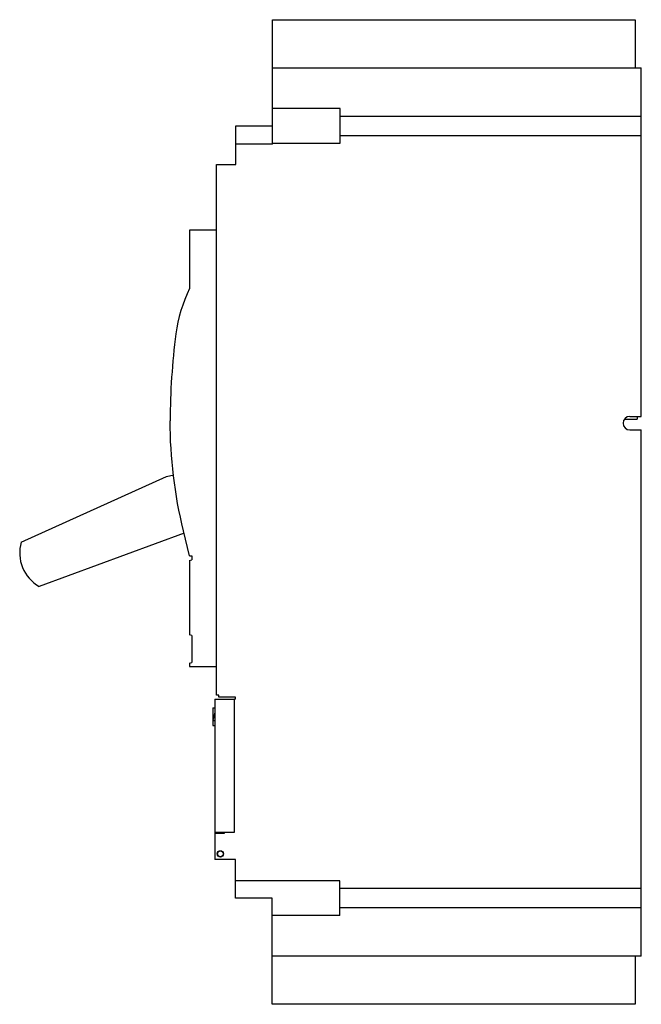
# Model space of a CAD drawing. Header units: millimetres. Extents: x 29 to 190, y 25 to 280.
import ezdxf

# ---------------------------------------------------------------- set-up
doc = ezdxf.new("R2010")
doc.units = ezdxf.units.MM
doc.header["$LTSCALE"] = 19.912545
doc.layers.get('0').update_dxf_attribs({"linetype": 'CONTINUOUS'})

msp = doc.modelspace()

# ---------------------------------------------------------------- linework, layer by layer
at = {"color": 7, "linetype": 'Continuous'}
for p, q in [((94.83, 247.99), (94.83, 280.24)), ((94.83, 280.24), (188.83, 280.24)), ((188.83, 280.24), (188.83, 267.74)), ((94.83, 267.74), (190.33, 267.74)), ((190.33, 177.49), (190.33, 267.74)), ((112.33, 257.24), (94.83, 257.24)), ((112.33, 248.24), (112.33, 257.24)), ((112.33, 255.28), (190.33, 255.28)), ((85.33, 242.74), (85.33, 252.74)), ((85.33, 252.74), (94.83, 252.74)), ((190.33, 250.19), (112.33, 250.19)), ((94.83, 247.99), (85.33, 247.99)), ((94.83, 248.24), (112.33, 248.24)), ((80.33, 105.34), (80.33, 242.74)), ((80.33, 242.74), (85.33, 242.74)), ((190.4, 243.52), (190.33, 243.52)), ((190.4, 185.24), (190.4, 243.52)), ((190.4, 236.74), (190.33, 236.74)), ((73.33, 225.74), (73.33, 210.6)), ((80.33, 225.74), (73.33, 225.74)), ((190.4, 201.74), (190.33, 201.74)), ((190.4, 185.24), (190.33, 185.24)), ((186.08, 176.74), (189.33, 176.74)), ((187.41, 177.49), (190.33, 177.49)), ((189.33, 177.49), (189.33, 176.74)), ((187.41, 173.99), (190.33, 173.99)), ((190.33, 37.74), (190.33, 173.99)), ((190.4, 166.24), (190.33, 166.24)), ((190.4, 146.37), (190.4, 166.24)), ((29.73, 144.94), (67.39, 161.91)), ((67.39, 161.91), (69.26, 162.33)), ((190.4, 162.8), (190.33, 162.8)), ((71.91, 147.28), (34.42, 133.45)), ((73.33, 141.39), (71.77, 147.86)), ((190.33, 146.37), (190.4, 146.37)), ((73.33, 141.39), (73.93, 141.39)), ((73.33, 140.22), (73.93, 140.39)), ((73.93, 141.39), (73.93, 140.39)), ((73.33, 140.22), (73.33, 120.9)), ((73.93, 120.74), (73.33, 120.9)), ((73.93, 120.74), (73.93, 113.74)), ((73.33, 113.58), (73.93, 113.74)), ((73.33, 113.58), (73.33, 112.74)), ((73.33, 112.74), (80.33, 112.74)), ((80.93, 105.34), (80.33, 105.34)), ((80.93, 104.74), (80.93, 105.34)), ((85.28, 104.74), (80.93, 104.74)), ((85.28, 104.25), (85.28, 104.74)), ((79.38, 102.05), (79.88, 102.05)), ((79.38, 102.05), (79.38, 97.45)), ((79.88, 104.25), (84.93, 104.25)), ((79.88, 104.25), (79.88, 62.75)), ((85.28, 104.25), (84.96, 104.25)), ((84.96, 69.85), (84.96, 104.25)), ((79.88, 100.9), (79.38, 98.7)), ((79.38, 98.7), (79.88, 98.7)), ((79.38, 97.45), (79.88, 97.45)), ((79.88, 69.85), (84.96, 69.85)), ((82.28, 69.45), (79.88, 69.45)), ((81.93, 69.45), (81.93, 69.85)), ((82.28, 69.85), (82.28, 69.45)), ((81.93, 64.65), (81.93, 64.74)), ((82.08, 64.3), (82.12, 64.3)), ((85.28, 62.75), (79.88, 62.75)), ((85.28, 52.75), (85.28, 62.75)), ((112.28, 57.25), (85.28, 57.25)), ((112.28, 48.25), (112.28, 57.25)), ((112.28, 55.28), (190.33, 55.28)), ((94.78, 52.75), (85.28, 52.75)), ((94.78, 25.24), (94.78, 52.75)), ((190.33, 50.19), (112.28, 50.19)), ((112.28, 48.25), (94.78, 48.25)), ((190.33, 37.74), (94.78, 37.74)), ((188.83, 37.74), (188.83, 25.24)), ((188.83, 25.24), (94.78, 25.24))]:
    msp.add_line(p, q, dxfattribs=at)
for radius in [0.825, 0.75]:
    msp.add_circle((81.33, 64.2), radius, dxfattribs=at)
for centre, radius, start, end in [((107.78, 193.87), 38.29, 154.1036, 172.462), ((240.28, 176.34), 171.95, 172.462, 180), ((187.41, 175.74), 1.75, 90, 270), ((39.33, 142.16), 10, 163.8465, 240.5977)]:
    msp.add_arc(centre, radius, start, end, dxfattribs=at)
msp.add_open_spline([(71.77, 147.86), (69.48, 157.35), (68.33, 166.84), (68.33, 176.34)], degree=3, dxfattribs=at)

doc.saveas('drawing.dxf')
